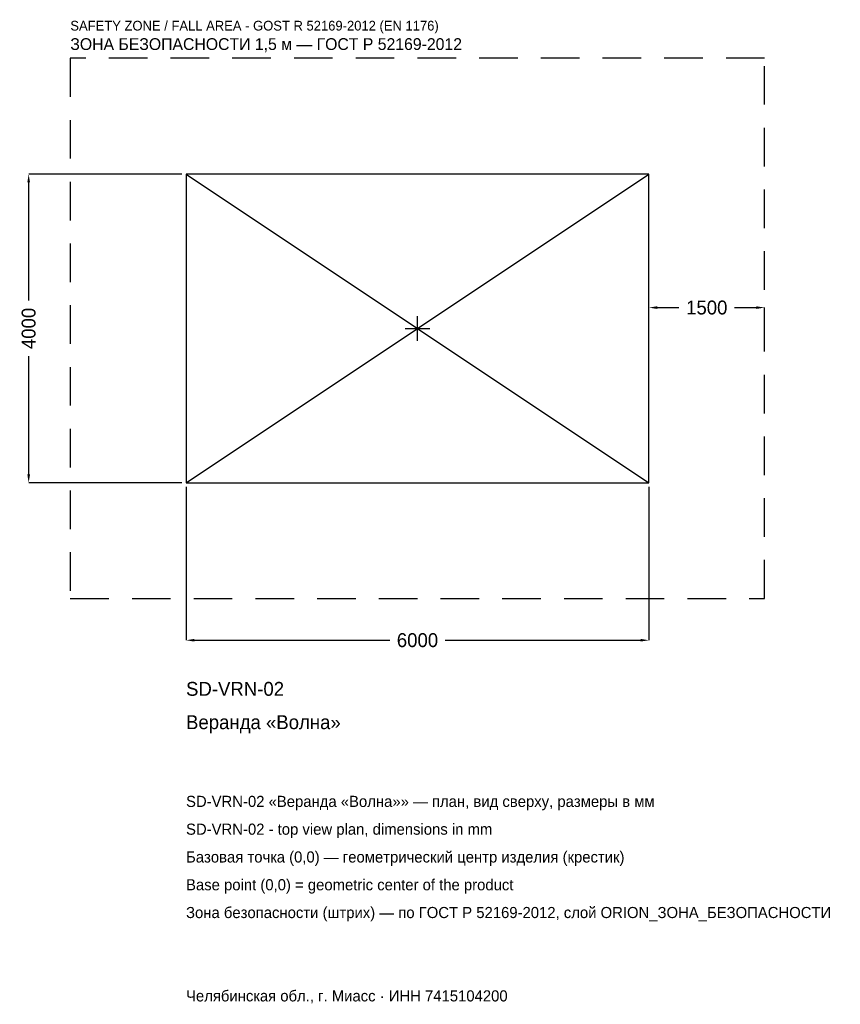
# Model space of a CAD drawing. Header units: metres. Extents: x -5157 to 5481, y -8757 to 4001.
import ezdxf

# ---------------------------------------------------------------- set-up
doc = ezdxf.new("R2010")
doc.units = ezdxf.units.M
doc.linetypes.add('DASHED', pattern=[800, 500, -300])
for name, color, linetype in [('ORION_ДАННЫЕ', 3, 'Continuous'), ('ORION_ЗОНА_БЕЗОПАСНОСТИ', 1, 'Continuous'), ('ORION_КОНТУР', 7, 'Continuous'), ('ORION_РАЗМЕРЫ', 8, 'Continuous')]:
    doc.layers.add(name, color=color, linetype=linetype)
doc.dimstyles.new('ORION', dxfattribs={"dimtxt": 180, "dimasz": 108, "dimexe": 1.25, "dimexo": 54, "dimtad": 1, "dimdec": 0, "dimcen": 2.5, "dimazin": 3, "dimtfac": 1, "dimtmove": 0, "dimatfit": 3, "dimarcsym": 0})

# ---------------------------------------------------------------- blocks, each defined once
blk = doc.blocks.new('_CLOSEDFILLED')
at = {"color": 0, "linetype": 'BYBLOCK'}
blk.add_solid([(-1, 0.16), (0, 0), (-1, -0.16)], dxfattribs=at)
blk = doc.blocks.new('*D1')
for p, q in [((-3000, -2054), (-3000, -4040)), ((3000, -2054), (3000, -4040)), ((-2892, -4040), (-360, -4040)), ((360, -4040), (2892, -4040))]:
    blk.add_line(p, q)
at = {"layer": 'Defpoints'}
for p in [(-3000, -2000), (3000, -2000), (-3000, -4040)]:
    blk.add_point(p, dxfattribs=at)
at = {"layer": 'ORION_РАЗМЕРЫ', "xscale": 108, "yscale": 108, "rotation": 180}
blk.add_blockref('_CLOSEDFILLED', (-3000, -4040), dxfattribs=at)
at = {"layer": 'ORION_РАЗМЕРЫ', "xscale": 108, "yscale": 108}
blk.add_blockref('_CLOSEDFILLED', (3000, -4040), dxfattribs=at)
at = {"layer": 'ORION_РАЗМЕРЫ', "insert": (0, -4040), "char_height": 180, "attachment_point": 5}
blk.add_mtext('6000', dxfattribs=at)
blk = doc.blocks.new('*D2')
for p, q in [((-3054, 2000), (-5040, 2000)), ((-5040, 360), (-5040, 1892)), ((-5040, -1892), (-5040, -360)), ((-3054, -2000), (-5040, -2000))]:
    blk.add_line(p, q)
at = {"layer": 'Defpoints'}
for p in [(-3000, 2000), (-5040, -2000), (-3000, -2000)]:
    blk.add_point(p, dxfattribs=at)
at = {"layer": 'ORION_РАЗМЕРЫ', "xscale": 108, "yscale": 108}
for p, rotation in [((-5040, 2000), 90), ((-5040, -2000), 270)]:
    blk.add_blockref('_CLOSEDFILLED', p, dxfattribs=dict(at, rotation=rotation))
at = {"layer": 'ORION_РАЗМЕРЫ', "insert": (-5040, 0), "char_height": 180, "attachment_point": 5, "rotation": 90}
blk.add_mtext('4000', dxfattribs=at)
blk = doc.blocks.new('*D3')
for p, q in [((3000, 54), (3000, 270)), ((3108, 270), (3390, 270)), ((4110, 270), (4392, 270)), ((4500, 54), (4500, 270))]:
    blk.add_line(p, q)
at = {"layer": 'Defpoints'}
for p in [(3000, 270), (3000, 0), (4500, 0)]:
    blk.add_point(p, dxfattribs=at)
at = {"layer": 'ORION_РАЗМЕРЫ', "xscale": 108, "yscale": 108, "rotation": 180}
blk.add_blockref('_CLOSEDFILLED', (3000, 270), dxfattribs=at)
at = {"layer": 'ORION_РАЗМЕРЫ', "xscale": 108, "yscale": 108}
blk.add_blockref('_CLOSEDFILLED', (4500, 270), dxfattribs=at)
at = {"layer": 'ORION_РАЗМЕРЫ', "insert": (3750, 270), "char_height": 180, "attachment_point": 5}
blk.add_mtext('1500', dxfattribs=at)
blk = doc.blocks.new('ОРИОН SD-VRN-02 Веранда Волна')
at = {"layer": 'ORION_ЗОНА_БЕЗОПАСНОСТИ', "linetype": 'DASHED'}
blk.add_lwpolyline([(-4500, -3500), (4500, -3500), (4500, 3500), (-4500, 3500)], close=True, dxfattribs=at)
at = {"layer": 'ORION_КОНТУР'}
for p, q in [((-3000, -2000), (3000, 2000)), ((-3000, 2000), (3000, -2000))]:
    blk.add_line(p, q, dxfattribs=at)
blk.add_lwpolyline([(-3000, -2000), (3000, -2000), (3000, 2000), (-3000, 2000)], close=True, dxfattribs=at)
at = {"layer": 'ORION_РАЗМЕРЫ'}
for p, q in [((0, -160), (0, 160)), ((-160, 0), (160, 0))]:
    blk.add_line(p, q, dxfattribs=at)
at = {"layer": 'ORION_ДАННЫЕ'}
for tag, p in [('АРТИКУЛ', (-3000, -4760)), ('НАИМЕНОВАНИЕ', (-3000, -5192))]:
    blk.add_attdef(tag, p, '', height=180, dxfattribs=at)
at = {"layer": 'ORION_ДАННЫЕ', "flags": 1}
for tag, p in [('ПРОИЗВОДИТЕЛЬ', (-3000, -5624)), ('ТЕЛЕФОН', (-3000, -6056)), ('САЙТ', (-3000, -6920)), ('АДРЕС', (-3000, -7352)), ('РЕКВИЗИТЫ', (-3000, -7784)), ('ГАБАРИТЫ', (-3000, -8216)), ('ЗОНА_БЕЗОПАСНОСТИ', (-3000, -8648))]:
    blk.add_attdef(tag, p, '', height=180, dxfattribs=at)
at = {"layer": 'ORION_ЗОНА_БЕЗОПАСНОСТИ', "color": 1}
for s, height, p in [('SAFETY ZONE / FALL AREA - GOST R 52169-2012 (EN 1176)', 126, (-4500, 3860)), ('ЗОНА БЕЗОПАСНОСТИ 1,5 м — ГОСТ Р 52169-2012', 153, (-4500, 3608))]:
    blk.add_text(s, height=height, dxfattribs=at).set_placement(p)
at = {"layer": 'ORION_РАЗМЕРЫ'}
dim = blk.add_linear_dim(base=(-5040, -2000), p1=(-3000, -2000), p2=(-3000, 2000), angle=90, dimstyle='ORION', dxfattribs=at)
dim.commit()
dim.dimension.update_dxf_attribs({"geometry": '*D2', "text_midpoint": (-5040, 0)})
for base, p1, p2, picture, middle in [((3000, 270), (3000, 0), (4500, 0), '*D3', (3750, 270)), ((-3000, -4040), (-3000, -2000), (3000, -2000), '*D1', (0, -4040))]:
    dim = blk.add_linear_dim(base=base, p1=p1, p2=p2, dimstyle='ORION', dxfattribs=at)
    dim.commit()
    dim.dimension.update_dxf_attribs({"geometry": picture, "text_midpoint": middle})

msp = doc.modelspace()

# ---------------------------------------------------------------- block references
msp.add_blockref('ОРИОН SD-VRN-02 Веранда Волна', (0, 0)).add_auto_attribs({'АРТИКУЛ': 'SD-VRN-02', 'НАИМЕНОВАНИЕ': 'Веранда «Волна»'})

# ---------------------------------------------------------------- texts
at = {"layer": 'ORION_ДАННЫЕ', "color": 3}
for s, p in [('SD-VRN-02 «Веранда «Волна»» — план, вид сверху, размеры в мм', (-3000, -6200)), ('SD-VRN-02 - top view plan, dimensions in mm', (-3000, -6560)), ('Челябинская обл., г. Миасс · ИНН 7415104200', (-3000, -8720))]:
    msp.add_text(s, height=144, dxfattribs=at).set_placement(p)
at = {"layer": 'ORION_ДАННЫЕ', "color": 7}
for s, p in [('Базовая точка (0,0) — геометрический центр изделия (крестик)', (-3000, -6920)), ('Base point (0,0) = geometric center of the product', (-3000, -7280))]:
    msp.add_text(s, height=144, dxfattribs=at).set_placement(p)
at = {"layer": 'ORION_ДАННЫЕ', "color": 1}
msp.add_text('Зона безопасности (штрих) — по ГОСТ Р 52169-2012, слой ORION_ЗОНА_БЕЗОПАСНОСТИ', height=144, dxfattribs=at).set_placement((-3000, -7640))

doc.saveas('drawing.dxf')
